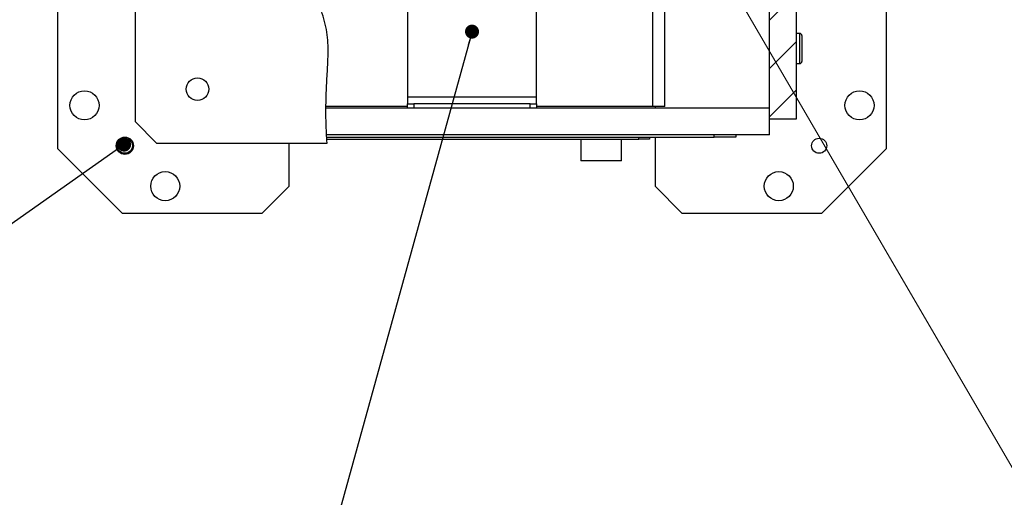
# Model space of a CAD drawing. Header units: millimetres. Extents: x 36 to 588, y 6 to 414.
# Tile 3 of 14: x 216 to 307, y 71 to 115. Entities that reach past the tile are written whole.
import ezdxf

# ---------------------------------------------------------------- set-up
doc = ezdxf.new("R2010")
doc.units = ezdxf.units.MM
doc.dimstyles.new('SLDDIMSTYLE1', dxfattribs={"dimtxt": 1.3, "dimasz": 1.3, "dimexe": 0, "dimexo": 0.0625, "dimgap": 0.325, "dimtad": 0, "dimtih": 1, "dimtoh": 1, "dimdec": 0, "dimrnd": 1e-09, "dimzin": 0, "dimdsep": 46, "dimtxsty": 'Standard', "dimblk1": 'DOT', "dimblk2": 'DOT', "dimsah": 1, "dimcen": 0.09, "dimadec": 0, "dimazin": 0, "dimtfac": 1, "dimtdec": 0, "dimtofl": 0, "dimtmove": 0, "dimatfit": 3, "dimldrblk": 'DOT', "dimfxl": 1, "dimtolj": 1, "dimtzin": 0, "dimarcsym": 0})

# ---------------------------------------------------------------- blocks, each defined once
blk = doc.blocks.new('_DOT')
at = {"color": 0, "linetype": 'ByBlock', "lineweight": -2}
blk.add_line((-0.5, 0), (-1, 0), dxfattribs=at)
at = {"color": 0, "linetype": 'ByBlock', "const_width": 0.5}
blk.add_lwpolyline([(-0.25, 0, 1), (0.25, 0, 1)], format="xyb", close=True, dxfattribs=at)

msp = doc.modelspace()

# ---------------------------------------------------------------- hatches: boundary and pattern name
at = {"linetype": 'Continuous', "lineweight": 0}
h = msp.add_hatch(dxfattribs=at)
h.set_pattern_fill('ANSI31', style=0)
h.paths.add_polyline_path([(285.6981, 105.909), (288.1981, 105.909), (288.1981, 132.335), (287.9981, 132.335), (287.9981, 141.9831), (288.1981, 141.9831), (288.1981, 168.409), (285.6981, 168.409)], flags=0)

# ---------------------------------------------------------------- linework, layer by layer
at = {"color": 7, "linetype": 'Continuous', "lineweight": 30}
for p, q in [((219.5481, 171.159), (219.5481, 103.159)), ((226.7481, 168.659), (226.7481, 105.659)), ((285.6981, 105.909), (285.6981, 168.409)), ((288.1981, 105.909), (288.1981, 132.335)), ((274.8481, 107.059), (274.8481, 122.711)), ((275.9481, 107.059), (275.9481, 121.8954)), ((252.0481, 119.7798), (252.0481, 107.909)), ((264.0481, 107.909), (264.0481, 119.7798)), ((296.5481, 103.159), (296.5481, 117.359)), ((288.4981, 112.6471), (288.4981, 113.8404)), ((288.6981, 113.6404), (288.6981, 112.6175)), ((288.4981, 111.0404), (288.4981, 112.6471)), ((288.6981, 112.6175), (288.6981, 111.2404)), ((252.0481, 107.059), (244.484, 107.059)), ((264.0481, 107.909), (252.0481, 107.909)), ((252.0481, 107.909), (252.0481, 107.309)), ((252.0481, 106.909), (252.0481, 107.309)), ((252.0481, 107.309), (252.6481, 107.309)), ((252.6481, 107.309), (252.6481, 106.909)), ((263.4481, 107.309), (252.6481, 107.309)), ((263.4481, 106.909), (263.4481, 107.309)), ((263.4481, 107.309), (264.0481, 107.309)), ((264.0481, 107.309), (264.0481, 107.909)), ((264.0481, 107.309), (264.0481, 106.909)), ((274.8481, 107.059), (264.0481, 107.059)), ((275.9481, 107.059), (274.8481, 107.059)), ((275.0481, 107.059), (275.0481, 106.909)), ((285.6981, 106.909), (244.4769, 106.909)), ((285.6981, 104.409), (285.6981, 106.909)), ((226.7481, 105.659), (228.7481, 103.659)), ((285.6981, 105.909), (288.1981, 105.909)), ((285.6981, 104.409), (244.5347, 104.409)), ((280.5481, 104.209), (280.5481, 104.409)), ((282.5481, 104.409), (282.5481, 104.209)), ((225.3362, 103.4104), (225.5683, 103.8097)), ((225.566, 103.0097), (225.3362, 103.4104)), ((225.5683, 103.8097), (226.0302, 103.8084)), ((226.26, 103.4077), (226.0279, 103.0084)), ((226.0302, 103.8084), (226.26, 103.4077)), ((228.7481, 103.659), (244.5851, 103.659)), ((241.0481, 99.659), (241.0481, 103.659)), ((244.557, 104.209), (280.5481, 104.209)), ((244.5672, 104.009), (273.5481, 104.009)), ((273.5481, 104.009), (273.5481, 104.209)), ((274.5481, 104.009), (273.5481, 104.009)), ((274.5481, 104.209), (274.5481, 104.009)), ((275.0481, 104.209), (275.0481, 99.659)), ((282.5481, 104.209), (280.5481, 104.209)), ((219.5481, 103.159), (225.5481, 97.159)), ((226.0279, 103.0084), (225.566, 103.0097)), ((290.5481, 97.159), (296.5481, 103.159)), ((270.0481, 102.009), (268.1481, 102.009)), ((271.9481, 102.009), (270.0481, 102.009)), ((238.5481, 97.159), (241.0481, 99.659)), ((275.0481, 99.659), (277.5481, 97.159)), ((225.5481, 97.159), (238.5481, 97.159)), ((277.5481, 97.159), (290.5481, 97.159))]:
    msp.add_line(p, q, dxfattribs=at)
at = {"color": 7, "linetype": 'Continuous', "lineweight": 0}
msp.add_line((266.371, 145.3266), (309.7835, 70.85), dxfattribs=at)
at = {"color": 7, "linetype": 'Continuous', "lineweight": 30}
for centre, radius in [((232.5481, 108.659), 1.05), ((222.0481, 107.159), 1.35), ((294.0481, 107.159), 1.35), ((225.7981, 103.409), 0.8), ((225.7981, 103.409), 0.7), ((290.2981, 103.409), 0.7), ((229.5481, 99.659), 1.35), ((286.5481, 99.659), 1.35)]:
    msp.add_circle(centre, radius, dxfattribs=at)
for centre, start, end in [((288.4981, 113.6404), 0, 90), ((288.4981, 111.2404), 270, 0)]:
    msp.add_arc(centre, 0.2, start, end, dxfattribs=at)
msp.add_open_spline([(244.5851, 103.659), (244.5467, 104.2838), (244.4699, 105.5316), (244.4723, 107.3872), (244.5335, 109.1863), (244.6377, 110.7022), (244.6888, 111.9517), (244.6767, 112.964), (244.5807, 113.9648), (244.3702, 114.9552), (244.0502, 115.9721), (243.6293, 117.0161), (243.1207, 118.0863), (242.5609, 119.1526), (242.1679, 119.8593), (241.9705, 120.2144)], degree=3, knots=[0, 0, 0, 0, 0.1096633, 0.2190499, 0.325017, 0.4250928, 0.4853161, 0.5441283, 0.6023769, 0.6611956, 0.7212252, 0.788981, 0.8582938, 0.9288053, 1, 1, 1, 1], dxfattribs=at)
for points in [[(288.4981, 113.8404), (288.1981, 113.8404)], [(288.1981, 111.0404), (288.4981, 111.0404)], [(268.1481, 104.009), (268.1481, 102.009)], [(271.9481, 102.009), (271.9481, 104.009)]]:
    msp.add_open_spline(points, degree=1, dxfattribs=at)

# ---------------------------------------------------------------- leaders
at = {"color": 7, "linetype": 'Continuous', "lineweight": 0}
for points in [[(258.0481, 114.0042), (243.8795, 62.751), (221.2129, 62.751)], [(225.7287, 103.5163), (204.0459, 88.2514), (127.2603, 88.2514)]]:
    msp.add_leader(points, dimstyle='SLDDIMSTYLE1', dxfattribs=at)

doc.saveas('drawing.dxf')
